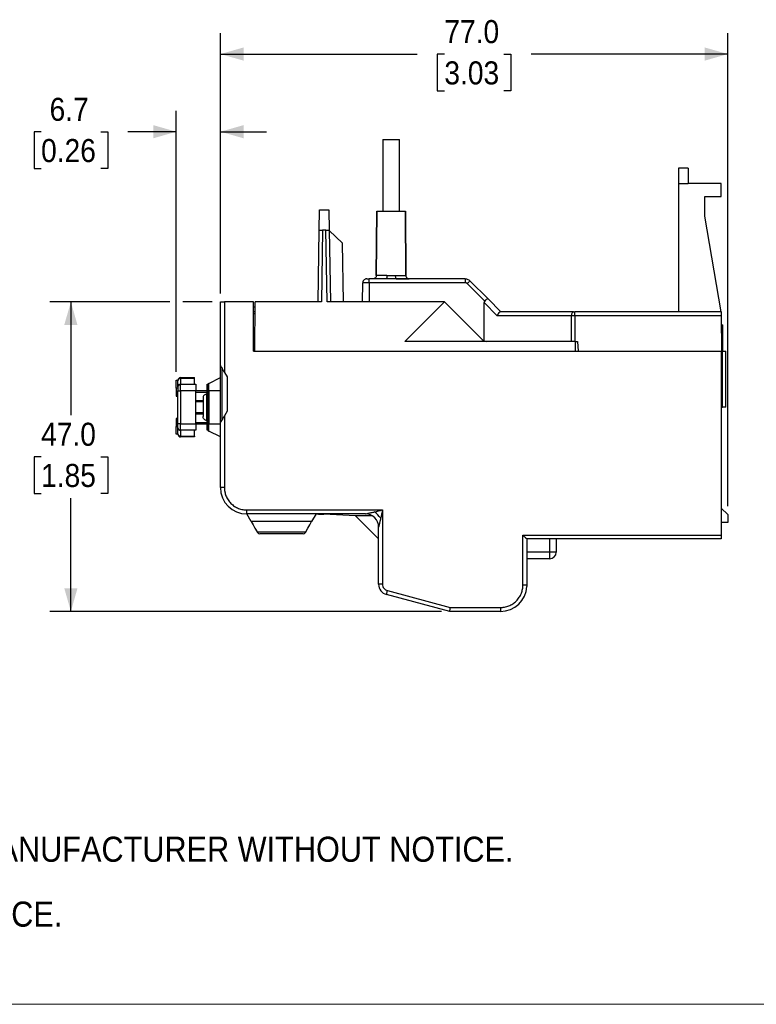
# Model space of a CAD drawing. Header units: millimetres. Extents: x 0 to 432, y 0 to 279.
# Tile 10 of 33: x 106 to 217, y 0 to 150. Entities that reach past the tile are written whole.
import ezdxf

# ---------------------------------------------------------------- set-up
doc = ezdxf.new("R2010")
doc.units = ezdxf.units.MM
doc.linetypes.add('SLD-Solid', pattern=[0])
doc.layers.add('DIMENSIONS', color=140, linetype='SLD-Solid', lineweight=25)
doc.layers.add('TEXT', color=140, linetype='SLD-Solid', lineweight=25)
doc.layers.add('SLD-DEFPOINTS', color=7, linetype='Continuous')
doc.styles.add('SLDTEXTSTYLE0', font='GOTHIC.TTF', dxfattribs={"width": 0.913})
doc.dimstyles.new('SLDDIMSTYLE1', dxfattribs={"dimtxt": 3.5, "dimasz": 3.5, "dimexe": 0, "dimexo": 0.0625, "dimgap": 0.875, "dimtad": 0, "dimtih": 1, "dimtoh": 1, "dimdec": 1, "dimrnd": 1e-09, "dimzin": 12, "dimdsep": 46, "dimtxsty": 'SLDTEXTSTYLE0', "dimsah": 1, "dimcen": 0.09, "dimadec": 0, "dimazin": 3, "dimtfac": 1, "dimtdec": 1, "dimtmove": 0, "dimatfit": 0, "dimfxl": 0, "dimfrac": 2, "dimtolj": 1, "dimtzin": 12, "dimarcsym": 0})
doc.dimstyles.new('SLDDIMSTYLE2', dxfattribs={"dimtxt": 3.5, "dimasz": 3.5, "dimexe": 0, "dimexo": 0.0625, "dimgap": 0.875, "dimtad": 0, "dimtih": 1, "dimtoh": 1, "dimdec": 1, "dimrnd": 1e-09, "dimzin": 4, "dimdsep": 46, "dimtxsty": 'SLDTEXTSTYLE0', "dimsah": 1, "dimcen": 0.09, "dimadec": 0, "dimazin": 1, "dimtfac": 1, "dimtdec": 1, "dimtofl": 0, "dimtmove": 0, "dimatfit": 3, "dimfxl": 0, "dimfrac": 2, "dimtolj": 1, "dimtzin": 12, "dimarcsym": 0})

# ---------------------------------------------------------------- blocks, each defined once
blk = doc.blocks.new('Block2')
at = {"color": 7, "linetype": 'SLD-Solid', "lineweight": 18}
blk.add_line((0, 0), (431.8, 0), dxfattribs=at)
blk = doc.blocks.new('SW_NOTE_0_2')
at = {"layer": 'TEXT', "color": 0, "char_height": 3.81, "attachment_point": 1, "style": 'SLDTEXTSTYLE0'}
for s, insert in [('NOTES:', (0, 4.87)), ('  1. DIMENSIONS CAN BE CHANGED BY MANUFACTURER WITHOUT NOTICE.', (0, -4.99)), ('  2. DIMENSIONS DO NOT IMPLY TOLERANCE.', (0, -14.84))]:
    blk.add_mtext(s, dxfattribs=dict(at, insert=insert))
blk = doc.blocks.new('_D_6')
at = {"layer": 'DIMENSIONS'}
for p, q in [((129.43, 96.03), (129.43, 135.67)), ((136.13, 107.93), (136.13, 135.67)), ((108.91, 132.47), (107.84, 132.47)), ((107.84, 132.47), (107.84, 126.91)), ((117.96, 132.47), (119.02, 132.47)), ((119.02, 132.47), (119.02, 126.91)), ((129.43, 132.5), (122.09, 132.5)), ((136.13, 132.5), (143.13, 132.5)), ((107.84, 126.91), (108.91, 126.91)), ((119.02, 126.91), (117.96, 126.91))]:
    blk.add_line(p, q, dxfattribs=at)
for points in [[(129.43, 132.5), (125.93, 133.5), (125.93, 131.5)], [(136.13, 132.5), (139.63, 131.5), (139.63, 133.5)]]:
    blk.add_solid(points, dxfattribs=at)
at = {"layer": 'DIMENSIONS', "char_height": 3.5, "attachment_point": 1, "style": 'SLDTEXTSTYLE0'}
for s, insert in [('6.7', (110.2, 137.65)), ('0.26', (108.91, 131.39))]:
    blk.add_mtext(s, dxfattribs=dict(at, insert=insert))
blk = doc.blocks.new('_D_7')
at = {"layer": 'DIMENSIONS'}
for p, q in [((136.13, 107.93), (136.13, 147.47)), ((213.13, 75.63), (213.13, 147.47)), ((136.13, 144.29), (165.97, 144.29)), ((170.11, 144.26), (169.04, 144.26)), ((169.04, 144.26), (169.04, 138.71)), ((179.16, 144.26), (180.22, 144.26)), ((180.22, 144.26), (180.22, 138.71)), ((213.13, 144.29), (183.29, 144.29)), ((169.04, 138.71), (170.11, 138.71)), ((180.22, 138.71), (179.16, 138.71))]:
    blk.add_line(p, q, dxfattribs=at)
for points in [[(136.13, 144.29), (139.63, 143.29), (139.63, 145.29)], [(213.13, 144.29), (209.63, 145.29), (209.63, 143.29)]]:
    blk.add_solid(points, dxfattribs=at)
at = {"layer": 'DIMENSIONS', "char_height": 3.5, "attachment_point": 1, "style": 'SLDTEXTSTYLE0'}
for s, insert in [('77.0', (170.11, 149.45)), ('3.03', (170.11, 143.18))]:
    blk.add_mtext(s, dxfattribs=dict(at, insert=insert))
blk = doc.blocks.new('_D_8')
at = {"layer": 'DIMENSIONS'}
for p, q in [((128.43, 106.66), (110.26, 106.66)), ((113.43, 106.66), (113.43, 89.45)), ((134.86, 106.66), (130.43, 106.66)), ((108.91, 83.13), (107.84, 83.13)), ((107.84, 83.13), (107.84, 77.58)), ((117.96, 83.13), (119.02, 83.13)), ((119.02, 83.13), (119.02, 77.58)), ((107.84, 77.58), (108.91, 77.58)), ((113.43, 59.66), (113.43, 76.86)), ((119.02, 77.58), (117.96, 77.58)), ((169.66, 59.66), (110.26, 59.66))]:
    blk.add_line(p, q, dxfattribs=at)
for points in [[(113.43, 106.66), (112.43, 103.16), (114.43, 103.16)], [(113.43, 59.66), (114.43, 63.16), (112.43, 63.16)]]:
    blk.add_solid(points, dxfattribs=at)
at = {"layer": 'DIMENSIONS', "char_height": 3.5, "attachment_point": 1, "style": 'SLDTEXTSTYLE0'}
for s, insert in [('47.0', (108.91, 88.31)), ('1.85', (108.91, 82.05))]:
    blk.add_mtext(s, dxfattribs=dict(at, insert=insert))

msp = doc.modelspace()

# ---------------------------------------------------------------- linework, layer by layer
for p, q in [((160.782, 131.308), (160.782, 120.458)), ((160.782, 131.308), (162.032, 131.308)), ((162.032, 131.308), (163.282, 131.308)), ((163.282, 120.458), (163.282, 131.308)), ((207.112, 126.958), (205.632, 126.958)), ((205.632, 126.958), (205.632, 124.658)), ((207.112, 126.958), (207.132, 124.658)), ((205.632, 124.658), (205.632, 105.158)), ((205.632, 124.658), (207.132, 124.658)), ((212.132, 124.658), (207.132, 124.658)), ((212.132, 122.658), (212.132, 124.658)), ((209.632, 122.658), (212.132, 122.658)), ((209.632, 119.658), (209.632, 122.658)), ((151.132, 117.558), (151.186, 120.658)), ((151.186, 120.658), (152.578, 120.658)), ((152.578, 120.658), (152.632, 117.558)), ((159.872, 120.458), (159.786, 110.654)), ((159.786, 110.654), (159.872, 120.458)), ((159.872, 120.458), (164.192, 120.458)), ((164.277, 110.654), (164.192, 120.458)), ((164.192, 120.458), (164.277, 110.654)), ((212.132, 105.158), (209.632, 119.658)), ((150.941, 106.658), (151.132, 117.558)), ((151.132, 117.558), (151.632, 117.558)), ((151.632, 117.558), (151.441, 106.658)), ((152.132, 117.558), (151.632, 117.558)), ((152.322, 106.658), (152.132, 117.558)), ((152.132, 117.558), (152.632, 117.558)), ((152.632, 117.558), (152.822, 106.658)), ((154.667, 115.558), (152.632, 117.523)), ((154.822, 106.658), (154.667, 115.558)), ((161.398, 110.654), (159.786, 110.654)), ((162.665, 110.654), (164.277, 110.654)), ((157.697, 106.658), (157.722, 109.563)), ((158.722, 109.563), (158.697, 106.658)), ((158.722, 109.563), (158.722, 110.158)), ((161.257, 110.158), (158.722, 110.158)), ((173.288, 109.563), (158.722, 109.563)), ((173.288, 110.158), (162.806, 110.158)), ((173.288, 110.158), (173.288, 109.563)), ((176.232, 106.786), (173.571, 109.446)), ((176.744, 107.117), (173.996, 109.865)), ((136.132, 96.99), (136.132, 106.658)), ((136.132, 106.658), (136.732, 106.658)), ((136.732, 106.658), (136.732, 95.951)), ((141.132, 106.658), (136.732, 106.658)), ((141.132, 99.158), (141.132, 106.658)), ((141.332, 99.158), (141.397, 106.658)), ((151.441, 106.658), (141.397, 106.658)), ((170.132, 106.658), (152.322, 106.658)), ((164.132, 100.658), (170.132, 106.658)), ((176.132, 100.658), (170.132, 106.658)), ((176.136, 100.746), (176.15, 106.553)), ((178.14, 104.563), (176.15, 106.553)), ((178.703, 105.158), (176.744, 107.117)), ((141.39, 105.858), (141.132, 105.858)), ((141.384, 105.158), (141.132, 105.158)), ((141.381, 104.858), (141.132, 104.858)), ((189.718, 105.158), (178.642, 105.158)), ((212.132, 105.158), (189.928, 105.158)), ((189.404, 104.563), (178.14, 104.563)), ((189.394, 100.658), (189.404, 104.563)), ((189.928, 104.563), (189.918, 100.658)), ((212.137, 104.563), (189.928, 104.563)), ((212.137, 104.563), (212.184, 99.158)), ((212.149, 103.158), (212.347, 103.158)), ((212.382, 99.158), (212.347, 103.158)), ((176.132, 100.658), (164.132, 100.658)), ((190.019, 100.658), (176.132, 100.658)), ((189.918, 100.658), (190.332, 100.658)), ((190.032, 99.158), (190.019, 100.658)), ((190.332, 100.658), (190.41, 99.158)), ((141.132, 99.158), (212.132, 99.158)), ((212.132, 99.158), (212.132, 71.258)), ((212.132, 99.158), (212.184, 99.158)), ((212.298, 99.158), (212.184, 99.158)), ((212.298, 90.658), (212.298, 99.158)), ((212.298, 99.158), (212.832, 99.158)), ((212.832, 90.658), (212.832, 99.158)), ((136.382, 88.759), (136.382, 96.557)), ((136.732, 95.951), (137.132, 95.258)), ((129.432, 93.558), (129.432, 94.758)), ((129.432, 94.758), (129.682, 94.758)), ((129.682, 94.152), (129.682, 94.678)), ((130.082, 95.024), (130.082, 95.158)), ((130.082, 95.158), (132.182, 95.158)), ((132.182, 95.024), (130.082, 95.024)), ((130.082, 95.024), (130.082, 94.158)), ((132.182, 95.024), (132.182, 95.158)), ((132.182, 94.158), (132.182, 95.024)), ((134.353, 94.269), (136.132, 95.158)), ((134.353, 93.158), (134.353, 94.269)), ((137.132, 95.258), (137.132, 90.058)), ((129.682, 93.573), (129.432, 93.573)), ((129.682, 92.956), (129.432, 92.956)), ((129.682, 94.038), (129.682, 94.152)), ((129.682, 93.758), (129.682, 94.038)), ((129.682, 93.758), (129.682, 93.158)), ((129.682, 93.158), (130.082, 93.158)), ((129.682, 88.158), (129.682, 93.158)), ((130.082, 93.158), (130.082, 94.158)), ((130.082, 94.158), (132.382, 94.158)), ((132.382, 93.158), (130.082, 93.158)), ((130.082, 93.158), (130.082, 88.158)), ((132.382, 94.158), (132.382, 93.158)), ((132.382, 88.158), (132.382, 93.158)), ((134.132, 93.158), (132.382, 93.158)), ((132.382, 92.958), (134.132, 92.958)), ((134.132, 94.158), (134.217, 94.158)), ((134.132, 93.158), (134.132, 94.158)), ((134.132, 88.158), (134.132, 93.158)), ((134.217, 93.158), (134.132, 93.158)), ((134.217, 94.158), (134.217, 93.158)), ((134.217, 93.158), (134.353, 93.158)), ((134.217, 88.158), (134.217, 93.158)), ((134.353, 93.158), (134.353, 88.158)), ((136.132, 93.158), (134.353, 93.158)), ((129.432, 92.343), (129.682, 92.343)), ((133.482, 91.658), (132.382, 91.658)), ((133.482, 91.458), (132.382, 91.458)), ((134.132, 92.658), (134.082, 92.658)), ((134.082, 88.658), (134.082, 92.658)), ((132.382, 89.858), (133.482, 89.858)), ((137.132, 90.058), (136.732, 89.365)), ((212.132, 90.658), (212.298, 90.658)), ((212.832, 90.658), (212.298, 90.658)), ((129.682, 88.958), (129.432, 88.958)), ((129.682, 88.941), (129.432, 88.941)), ((129.682, 88.855), (129.432, 88.855)), ((129.682, 88.365), (129.432, 88.365)), ((132.382, 89.658), (133.482, 89.658)), ((132.382, 88.358), (134.132, 88.358)), ((134.082, 88.658), (134.132, 88.658)), ((136.132, 78.458), (136.132, 88.326)), ((136.732, 89.365), (136.732, 78.458)), ((129.432, 87.758), (129.682, 87.758)), ((129.432, 86.558), (129.432, 87.758)), ((130.082, 88.158), (129.682, 88.158)), ((129.682, 87.558), (129.682, 88.158)), ((129.682, 87.279), (129.682, 87.558)), ((129.682, 87.164), (129.682, 87.279)), ((129.682, 86.638), (129.682, 87.164)), ((130.082, 88.158), (132.382, 88.158)), ((130.082, 87.158), (130.082, 88.158)), ((132.382, 87.158), (130.082, 87.158)), ((130.082, 87.158), (130.082, 86.292)), ((132.182, 86.292), (132.182, 87.158)), ((132.382, 88.158), (132.382, 87.158)), ((132.382, 88.158), (134.132, 88.158)), ((134.132, 88.158), (134.217, 88.158)), ((134.132, 87.158), (134.132, 88.158)), ((134.217, 87.158), (134.132, 87.158)), ((134.217, 88.158), (134.217, 87.158)), ((134.353, 88.158), (134.217, 88.158)), ((134.353, 88.158), (136.132, 88.158)), ((134.353, 87.047), (134.353, 88.158)), ((136.132, 86.158), (134.353, 87.047)), ((129.682, 86.558), (129.432, 86.558)), ((130.082, 86.292), (132.182, 86.292)), ((130.082, 86.158), (130.082, 86.292)), ((132.182, 86.158), (130.082, 86.158)), ((132.182, 86.292), (132.182, 86.158)), ((136.732, 78.458), (136.132, 78.458)), ((140.132, 75.058), (160.732, 75.058)), ((140.132, 74.458), (140.132, 75.058)), ((160.732, 75.058), (160.732, 63.78)), ((213.132, 74.358), (212.132, 75.358)), ((158.132, 74.458), (140.132, 74.458)), ((140.798, 73.304), (140.132, 74.458)), ((149.965, 73.304), (140.798, 73.304)), ((150.632, 74.458), (149.965, 73.304)), ((151.832, 74.406), (151.832, 74.458)), ((156.632, 74.158), (151.832, 74.406)), ((159.185, 74.158), (156.632, 74.158)), ((156.632, 74.158), (160.132, 70.658)), ((213.132, 74.358), (213.132, 73.158)), ((160.132, 63.78), (160.132, 72.458)), ((213.132, 73.158), (212.132, 73.158)), ((141.696, 71.749), (149.068, 71.749)), ((148.669, 71.458), (142.095, 71.458)), ((182.032, 71.258), (212.132, 71.258)), ((182.032, 63.658), (182.032, 71.258)), ((182.632, 70.658), (182.632, 63.658)), ((212.132, 70.658), (182.632, 70.658)), ((186.082, 70.658), (186.082, 68.658)), ((187.082, 70.658), (187.082, 68.658)), ((212.132, 71.258), (212.132, 70.658)), ((186.082, 68.658), (182.632, 68.658)), ((186.082, 67.658), (182.632, 67.658)), ((186.082, 68.658), (186.082, 67.658)), ((187.082, 68.658), (186.082, 68.658)), ((160.732, 63.78), (160.132, 63.78)), ((161.473, 62.814), (171.011, 60.258)), ((182.632, 63.658), (182.032, 63.658)), ((182.632, 63.458), (182.627, 63.458)), ((170.932, 59.658), (161.318, 62.234)), ((171.011, 60.258), (178.632, 60.258)), ((178.632, 60.258), (178.632, 59.658)), ((178.632, 59.658), (170.932, 59.658))]:
    msp.add_line(p, q)
at = {"color": 7, "linetype": 'SLD-Solid', "lineweight": 18}
msp.add_line((0, 0), (431.8, 0), dxfattribs=at)
at = {"flags": 128}
for points in [[(161.398, 110.654), (161.395, 110.557), (161.387, 110.464), (161.374, 110.378), (161.357, 110.303), (161.335, 110.241), (161.311, 110.196), (161.285, 110.168), (161.257, 110.158)], [(158.322, 110.158), (158.206, 110.147), (158.097, 110.114)], [(189.718, 105.158), (189.657, 105.147), (189.599, 105.113), (189.545, 105.058), (189.497, 104.984), (189.458, 104.894), (189.429, 104.791), (189.411, 104.68), (189.404, 104.563)], [(212.132, 105.158), (212.132, 105.147), (212.132, 105.113), (212.133, 105.058), (212.133, 104.984), (212.134, 104.894), (212.135, 104.791), (212.136, 104.68), (212.137, 104.563)], [(136.132, 96.99), (136.143, 96.97), (136.177, 96.911), (136.233, 96.815), (136.307, 96.686), (136.398, 96.528), (136.502, 96.349), (136.615, 96.154), (136.732, 95.951)], [(136.732, 89.365), (136.615, 89.162), (136.502, 88.968), (136.398, 88.788), (136.307, 88.63), (136.233, 88.501), (136.177, 88.405), (136.143, 88.346), (136.132, 88.326)], [(140.798, 73.304), (141.072, 72.83), (141.373, 72.308), (141.696, 71.749)], [(149.068, 71.749), (149.39, 72.308), (149.692, 72.83), (149.965, 73.304)], [(150.832, 74.458), (150.851, 74.457), (150.908, 74.454), (151, 74.449), (151.125, 74.443), (151.276, 74.435), (151.449, 74.426), (151.637, 74.416), (151.832, 74.406)], [(141.748, 71.658), (141.731, 71.687), (141.714, 71.718), (141.696, 71.749)], [(149.068, 71.749), (149.049, 71.718), (149.032, 71.687), (149.015, 71.658)], [(182.632, 70.658), (182.623, 70.667), (182.595, 70.694), (182.551, 70.738), (182.491, 70.798), (182.417, 70.872), (182.332, 70.958), (182.237, 71.053), (182.136, 71.154), (182.032, 71.258)], [(161.318, 62.234), (161.321, 62.245), (161.329, 62.278), (161.344, 62.332), (161.363, 62.404), (161.387, 62.492), (161.413, 62.592), (161.443, 62.701), (161.473, 62.814)], [(170.932, 59.658), (170.933, 59.67), (170.938, 59.704), (170.945, 59.759), (170.955, 59.834), (170.967, 59.925), (170.98, 60.028), (170.995, 60.141), (171.011, 60.258)]]:
    msp.add_lwpolyline(points, dxfattribs=at)
for centre, radius, start, end in [((158.322, 109.558), 0.6, 150.99395, 179.5), ((176.891, 106.326), 0.804, 100.55133, 145.13591), ((176.546, 101.658), 1, 225, 245.77669), ((176.546, 101.658), 1, 245.77669, 270), ((130.082, 94.758), 0.4, 90, 180), ((130.057, 94.649), 0.376, 86.18866, 175.59808), ((134.532, 93.911), 0.4, 116.56505, 141.82729), ((130.082, 93.758), 0.4, 90, 180), ((130.082, 87.558), 0.4, 180, 270), ((134.532, 87.405), 0.4, 218.17271, 243.43495), ((130.057, 86.667), 0.376, 184.402, 273.81111), ((130.082, 86.558), 0.4, 180, 270), ((140.132, 78.458), 4, 180, 270), ((156.145, 70.471), 5.455, 37.94098, 52.05891), ((158.132, 72.458), 2, 0.00006, 89.99994), ((142.095, 71.858), 0.4, 210, 270), ((148.669, 71.858), 0.4, 270, 330), ((186.082, 68.658), 1, 270, 0), ((161.732, 63.78), 1.6, 180, 255), ((178.632, 63.658), 4, 270, 357.13402)]:
    msp.add_arc(centre, radius, start, end)
for centre, major_axis, ratio, start_param, end_param in [((177.293, 105.719), (-1.062, 1.067), 0.3985988, 0.0005396, 0.37944), ((178.454, 104.558), (0.244, 0.589), 0.4661246, 0.1907282, 1.7527979), ((130.082, 94.81), (0.245, 1.337), 0.2365432, 2.0950828, 2.2295637), ((130.082, 94.152), (0.4, 0), 0.7320508, 3.0071118, 3.1415927), ((130.082, 87.164), (0.4, 0), 0.7320508, 3.1415926, 3.2760735)]:
    msp.add_ellipse(centre, major_axis=major_axis, ratio=ratio, start_param=start_param, end_param=end_param)
for points, knots in [([(159.786, 110.654), (159.785, 110.595), (159.774, 110.532), (159.725, 110.41), (159.687, 110.351), (159.589, 110.255), (159.53, 110.217), (159.408, 110.169), (159.345, 110.158), (159.286, 110.158)], [0, 0, 0, 0, 0.25, 0.25, 0.5, 0.5, 0.75, 0.75, 1, 1, 1, 1]), ([(161.398, 110.654), (161.605, 110.654), (161.816, 110.648), (162.244, 110.648), (162.458, 110.654), (162.665, 110.654)], [0, 0, 0, 0, 0.5, 0.5, 1, 1, 1, 1]), ([(162.665, 110.654), (162.665, 110.595), (162.668, 110.532), (162.682, 110.41), (162.693, 110.351), (162.72, 110.255), (162.737, 110.217), (162.772, 110.169), (162.789, 110.158), (162.806, 110.158)], [0, 0, 0, 0, 0.25, 0.25, 0.5, 0.5, 0.75, 0.75, 1, 1, 1, 1]), ([(164.277, 110.654), (164.278, 110.595), (164.289, 110.532), (164.338, 110.41), (164.377, 110.351), (164.474, 110.255), (164.533, 110.217), (164.655, 110.169), (164.719, 110.158), (164.777, 110.158)], [0, 0, 0, 0, 0.25, 0.25, 0.5, 0.5, 0.75, 0.75, 1, 1, 1, 1]), ([(158.722, 109.563), (158.461, 109.565), (158.2, 109.565), (157.83, 109.565), (157.722, 109.565), (157.722, 109.563)], [0, 0, 0, 0, 0.5, 0.5, 1, 1, 1, 1]), ([(158.103, 110.116), (158.048, 110.089), (157.938, 110.034), (157.82, 109.895), (157.748, 109.734), (157.744, 109.619), (157.742, 109.564)], [0, 0, 0, 0, 0.2527144, 0.5110134, 0.7633812, 1, 1, 1, 1]), ([(158.322, 110.158), (158.322, 110.158), (158.366, 110.158), (158.514, 110.158), (158.618, 110.158), (158.722, 110.158)], [0, 0, 0, 0, 0.5, 0.5, 1, 1, 1, 1]), ([(162.806, 110.158), (162.553, 110.158), (162.291, 110.155), (161.768, 110.155), (161.51, 110.158), (161.257, 110.158)], [0, 0, 0, 0, 0.5, 0.5, 1, 1, 1, 1]), ([(162.781, 110.166), (162.982, 110.165), (163.397, 110.162), (163.938, 110.16), (164.202, 110.159), (164.331, 110.158)], [0, 0, 0, 0, 0.3272619, 0.67413156, 1, 1, 1, 1]), ([(164.331, 110.158), (164.344, 110.158), (164.507, 110.158), (164.59, 110.158), (164.667, 110.158)], [0, 0, 0, 0, 0.079773, 1, 1, 1, 1]), ([(173.571, 109.446), (173.559, 109.458), (173.533, 109.482), (173.489, 109.511), (173.434, 109.538), (173.367, 109.559), (173.315, 109.562), (173.288, 109.563)], [0, 0, 0, 0, 0.1665584, 0.3323341, 0.5001954, 0.7493697, 1, 1, 1, 1]), ([(173.571, 109.446), (173.621, 109.496), (173.675, 109.55), (173.779, 109.653), (173.829, 109.703), (173.912, 109.785), (173.944, 109.816), (173.986, 109.857), (173.995, 109.865), (173.996, 109.865)], [0, 0, 0, 0, 0.25, 0.25, 0.5, 0.5, 0.75, 0.75, 1, 1, 1, 1]), ([(189.928, 104.563), (189.928, 104.634), (189.928, 104.709), (189.928, 104.856), (189.928, 104.926), (189.928, 105.042), (189.928, 105.087), (189.928, 105.145), (189.928, 105.158), (189.928, 105.158)], [0, 0, 0, 0, 0.25, 0.25, 0.5, 0.5, 0.75, 0.75, 1, 1, 1, 1]), ([(136.132, 88.358), (136.132, 88.417), (136.132, 88.763), (136.132, 89.474), (136.132, 90.485), (136.132, 91.559), (136.132, 92.658), (136.132, 93.757), (136.132, 94.831), (136.132, 95.841), (136.132, 96.55), (136.132, 96.893), (136.132, 96.949)], [0, 0, 0, 0, 0.0235495, 0.138501, 0.2579233, 0.3787039, 0.500577, 0.6223961, 0.7431778, 0.8626532, 0.9775537, 1, 1, 1, 1]), ([(129.682, 94.678), (129.682, 94.69), (129.682, 94.714), (129.682, 94.739), (129.682, 94.755), (129.682, 94.757), (129.682, 94.758)], [0, 0, 0, 0, 0.24926794, 0.49998749, 0.74927606, 1, 1, 1, 1]), ([(129.432, 93.573), (129.432, 93.573), (129.432, 93.573), (129.432, 93.569), (129.432, 93.563), (129.432, 93.554), (129.432, 93.543), (129.432, 93.53), (129.432, 93.514), (129.432, 93.495), (129.432, 93.475), (129.432, 93.452), (129.432, 93.427), (129.432, 93.401), (129.432, 93.372), (129.432, 93.342), (129.432, 93.31), (129.432, 93.275), (129.432, 93.24), (129.432, 93.203), (129.432, 93.164), (129.432, 93.125), (129.432, 93.084), (129.432, 93.043), (129.432, 93), (129.432, 92.971), (129.432, 92.956)], [0, 0, 0, 0, 0.0430907, 0.0855703, 0.1271348, 0.1679384, 0.2086567, 0.2489863, 0.2893577, 0.3300792, 0.370445, 0.4105096, 0.4500692, 0.4895367, 0.5291226, 0.5690906, 0.6095336, 0.6505816, 0.6923239, 0.7342641, 0.7765007, 0.8195846, 0.8631244, 0.9078563, 0.9533427, 1, 1, 1, 1]), ([(129.432, 92.956), (129.432, 92.941), (129.432, 92.912), (129.432, 92.868), (129.432, 92.826), (129.432, 92.785), (129.432, 92.745), (129.432, 92.706), (129.432, 92.669), (129.432, 92.632), (129.432, 92.598), (129.432, 92.565), (129.432, 92.535), (129.432, 92.506), (129.432, 92.481), (129.432, 92.457), (129.432, 92.435), (129.432, 92.416), (129.432, 92.399), (129.432, 92.384), (129.432, 92.371), (129.432, 92.36), (129.432, 92.353), (129.432, 92.347), (129.432, 92.343), (129.432, 92.343), (129.432, 92.343)], [0, 0, 0, 0, 0.0475608, 0.0939645, 0.1391151, 0.1836311, 0.2274629, 0.2707095, 0.3136187, 0.3562697, 0.3983765, 0.4395679, 0.4800578, 0.519902, 0.5596723, 0.599077, 0.6390733, 0.6793156, 0.7197837, 0.7596238, 0.7994802, 0.8391921, 0.8787004, 0.9187922, 0.9590823, 1, 1, 1, 1]), ([(134.082, 92.658), (134.011, 92.658), (133.935, 92.645), (133.787, 92.587), (133.716, 92.541), (133.599, 92.424), (133.553, 92.353), (133.495, 92.205), (133.482, 92.129), (133.482, 92.058)], [0, 0, 0, 0, 0.25, 0.25, 0.5, 0.5, 0.75, 0.75, 1, 1, 1, 1]), ([(133.482, 92.058), (133.482, 92.058), (133.482, 92.044), (133.482, 91.96), (133.482, 91.89), (133.482, 91.666), (133.482, 91.511), (133.482, 91.123), (133.482, 90.891), (133.482, 90.425), (133.482, 90.193), (133.482, 89.805), (133.482, 89.65), (133.482, 89.426), (133.482, 89.356), (133.482, 89.272), (133.482, 89.258), (133.482, 89.258)], [0, 0, 0, 0, 0.125, 0.125, 0.25, 0.25, 0.375, 0.375, 0.5, 0.5, 0.625, 0.625, 0.75, 0.75, 0.875, 0.875, 1, 1, 1, 1]), ([(129.432, 88.941), (129.432, 88.936), (129.432, 88.928), (129.432, 88.909), (129.432, 88.885), (129.432, 88.865), (129.432, 88.855)], [0, 0, 0, 0, 0.261213, 0.5120482, 0.7577925, 1, 1, 1, 1]), ([(129.432, 88.855), (129.432, 88.848), (129.432, 88.835), (129.432, 88.812), (129.432, 88.788), (129.432, 88.764), (129.432, 88.737), (129.432, 88.709), (129.432, 88.68), (129.432, 88.65), (129.432, 88.618), (129.432, 88.585), (129.432, 88.551), (129.432, 88.516), (129.432, 88.48), (129.432, 88.442), (129.432, 88.404), (129.432, 88.378), (129.432, 88.365)], [0, 0, 0, 0, 0.0568086, 0.1138743, 0.1705218, 0.2275324, 0.2853338, 0.3436784, 0.4031638, 0.4640017, 0.5258265, 0.5890967, 0.6532935, 0.7191152, 0.7867627, 0.8557978, 0.9268407, 1, 1, 1, 1]), ([(129.432, 88.365), (129.432, 88.342), (129.432, 88.299), (129.432, 88.237), (129.432, 88.178), (129.432, 88.123), (129.432, 88.073), (129.432, 88.027), (129.432, 87.985), (129.432, 87.948), (129.432, 87.915), (129.432, 87.886), (129.432, 87.86), (129.432, 87.838), (129.432, 87.819), (129.432, 87.803), (129.432, 87.789), (129.432, 87.778), (129.432, 87.769), (129.432, 87.763), (129.432, 87.759), (129.432, 87.758), (129.432, 87.758)], [0, 0, 0, 0, 0.0705448, 0.1372786, 0.2002402, 0.2603472, 0.3169836, 0.3701255, 0.4196042, 0.4660254, 0.5099229, 0.5518746, 0.5918333, 0.6301568, 0.6686714, 0.708666, 0.7506201, 0.7950143, 0.8419641, 0.8917538, 0.9442885, 1, 1, 1, 1]), ([(134.082, 88.658), (134.011, 88.658), (133.935, 88.671), (133.787, 88.729), (133.716, 88.775), (133.599, 88.892), (133.553, 88.963), (133.495, 89.111), (133.482, 89.187), (133.482, 89.258)], [0, 0, 0, 0, 0.25, 0.25, 0.5, 0.5, 0.75, 0.75, 1, 1, 1, 1]), ([(129.682, 87.279), (129.682, 87.254), (129.682, 87.202), (129.684, 87.151), (129.685, 87.125)], [0, 0, 0, 0, 0.4795077, 1, 1, 1, 1]), ([(129.682, 86.558), (129.682, 86.559), (129.682, 86.561), (129.682, 86.577), (129.682, 86.602), (129.682, 86.626), (129.682, 86.638)], [0, 0, 0, 0, 0.2492679, 0.4999875, 0.7492761, 1, 1, 1, 1]), ([(136.732, 78.458), (136.732, 78.406), (136.734, 78.303), (136.745, 78.147), (136.762, 77.993), (136.796, 77.782), (136.859, 77.517), (137.004, 77.092), (137.269, 76.58), (137.71, 76.037), (138.254, 75.595), (138.766, 75.33), (139.191, 75.185), (139.506, 75.111), (139.821, 75.066), (140.028, 75.061), (140.132, 75.058)], [0, 0, 0, 0, 0.0291635, 0.0582778, 0.0874038, 0.1166027, 0.1783399, 0.2401739, 0.3687304, 0.500015, 0.6312997, 0.7598562, 0.8215934, 0.8834274, 0.9416901, 1, 1, 1, 1]), ([(158.132, 74.458), (158.132, 74.458), (158.359, 74.51), (158.63, 74.573), (158.714, 74.592), (158.863, 74.627), (158.929, 74.642), (159.107, 74.683), (159.199, 74.704), (159.363, 74.742), (159.433, 74.758), (159.499, 74.774)], [0, 0, 0, 0, 0.25, 0.25, 0.375, 0.375, 0.5, 0.5, 0.75, 0.75, 1, 1, 1, 1]), ([(160.447, 73.825), (160.432, 73.759), (160.416, 73.689), (160.378, 73.526), (160.357, 73.433), (160.316, 73.255), (160.3, 73.189), (160.266, 73.04), (160.247, 72.956), (160.184, 72.685), (160.132, 72.458), (160.132, 72.458)], [0, 0, 0, 0, 0.25, 0.25, 0.5, 0.5, 0.625, 0.625, 0.75, 0.75, 1, 1, 1, 1]), ([(160.732, 63.78), (160.732, 63.678), (160.747, 63.571), (160.816, 63.362), (160.869, 63.261), (161.007, 63.081), (161.092, 63.003), (161.276, 62.883), (161.375, 62.84), (161.473, 62.814)], [0, 0, 0, 0, 0.25, 0.25, 0.5, 0.5, 0.75, 0.75, 1, 1, 1, 1]), ([(178.632, 60.258), (178.684, 60.259), (178.787, 60.26), (178.942, 60.271), (179.097, 60.289), (179.308, 60.323), (179.573, 60.385), (179.998, 60.53), (180.509, 60.795), (181.053, 61.237), (181.495, 61.78), (181.759, 62.292), (181.905, 62.717), (181.978, 63.032), (182.023, 63.347), (182.029, 63.554), (182.032, 63.658)], [0, 0, 0, 0, 0.0291635, 0.0582778, 0.0874038, 0.1166027, 0.1783399, 0.2401739, 0.3687304, 0.500015, 0.6312997, 0.7598562, 0.8215934, 0.8834274, 0.9416901, 1, 1, 1, 1])]:
    msp.add_open_spline(points, degree=3, knots=knots)
for points in [[(173.288, 110.158), (173.55, 110.158), (173.81, 110.05), (173.996, 109.865)], [(189.718, 105.158), (189.781, 105.158), (189.854, 105.158), (189.928, 105.158)], [(189.928, 104.563), (189.744, 104.564), (189.561, 104.564), (189.404, 104.563)], [(159.499, 74.774), (159.892, 74.864), (160.33, 74.965), (160.732, 75.058)], [(160.732, 75.058), (160.639, 74.656), (160.538, 74.219), (160.447, 73.825)], [(182.632, 63.658), (182.632, 63.592), (182.63, 63.525), (182.627, 63.458)]]:
    msp.add_open_spline(points, degree=3)

# ---------------------------------------------------------------- block references
at = {"layer": 'SLD-DEFPOINTS'}
msp.add_blockref('Block2', (0, 0), dxfattribs=at)
at = {"layer": 'TEXT'}
msp.add_blockref('SW_NOTE_0_2', (9.261, 30.442), dxfattribs=at)

# ---------------------------------------------------------------- dimensions: what is measured, and where the dimension line sits
at = {"layer": 'DIMENSIONS'}
for base, p2, dimstyle, picture, middle in [((213.132, 144.291), (213.132, 74.358), 'SLDDIMSTYLE2', '_D_7', (174.632, 144.291)), ((129.432, 132.498), (129.432, 94.758), 'SLDDIMSTYLE1', '_D_6', (113.432, 132.498))]:
    dim = msp.add_linear_dim(base=base, p1=(136.132, 106.658), p2=p2, dimstyle=dimstyle, dxfattribs=at)
    dim.commit()
    dim.dimension.update_dxf_attribs({"geometry": picture, "text_midpoint": middle, "dimtype": 160})
dim = msp.add_linear_dim(base=(113.432, 59.658), p1=(136.132, 106.658), p2=(170.932, 59.658), angle=90, dimstyle='SLDDIMSTYLE2', dxfattribs=at)
dim.commit()
dim.dimension.update_dxf_attribs({"geometry": '_D_8', "text_midpoint": (113.432, 83.158), "dimtype": 160})

doc.saveas('drawing.dxf')
